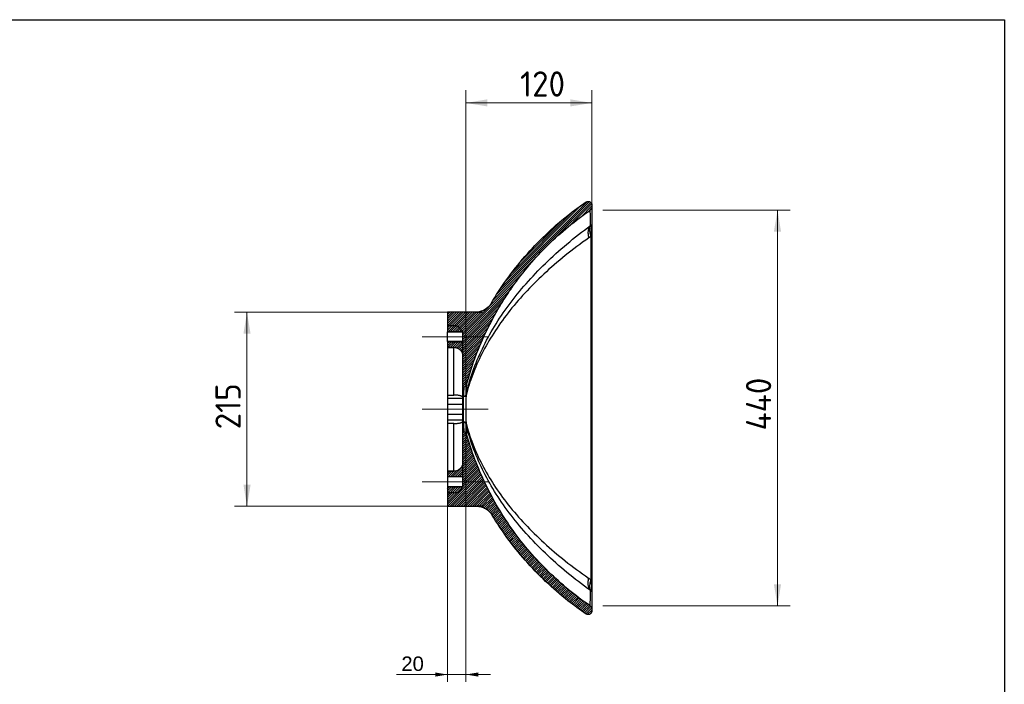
# Model space of a CAD drawing. Header units: millimetres. Extents: x 87 to 2279, y 58 to 1623.
# Tile 3 of 3: x 1183 to 2275, y 886 to 1623. Entities that reach past the tile are written whole.
import ezdxf
from ezdxf.enums import TextEntityAlignment as Align
from ezdxf.lldxf.tags import DXFTag

# ---------------------------------------------------------------- set-up
doc = ezdxf.new("R2010")
doc.units = ezdxf.units.MM
for name, color, linetype in [('1', 7, 'Continuous'), ('Default', 7, 'Continuous'), ('KYLIS', 7, 'Continuous')]:
    doc.layers.add(name, color=color, linetype=linetype)
doc.styles.add('SEACAD_arial_ttf', font='arial.ttf')
doc.styles.add('SEACAD_seiso_ttf', font='seiso.ttf')
tags = doc.linetypes.add('CENTER2', pattern=[28.575, 19.05, -3.175, 3.175, -3.175]).pattern_tags.tags
tags[10:11] = [DXFTag(74, 4), DXFTag(75, 0), DXFTag(340, '0'), DXFTag(46, 0.0), DXFTag(50, 0.0), DXFTag(44, 0.0), DXFTag(45, 0.0)]
tags[8:9] = [DXFTag(74, 4), DXFTag(75, 0), DXFTag(340, '0'), DXFTag(46, 0.0), DXFTag(50, 0.0), DXFTag(44, 0.0), DXFTag(45, 0.0)]
tags[6:7] = [DXFTag(74, 4), DXFTag(75, 0), DXFTag(340, '0'), DXFTag(46, 0.0), DXFTag(50, 0.0), DXFTag(44, 0.0), DXFTag(45, 0.0)]
tags[4:5] = [DXFTag(74, 4), DXFTag(75, 0), DXFTag(340, '0'), DXFTag(46, 0.0), DXFTag(50, 0.0), DXFTag(44, 0.0), DXFTag(45, 0.0)]
tags = doc.linetypes.add('HIDDEN2', pattern=[4.7625, 3.175, -1.5875]).pattern_tags.tags
tags[6:7] = [DXFTag(74, 4), DXFTag(75, 0), DXFTag(340, '0'), DXFTag(46, 0.0), DXFTag(50, 0.0), DXFTag(44, 0.0), DXFTag(45, 0.0)]
tags[4:5] = [DXFTag(74, 4), DXFTag(75, 0), DXFTag(340, '0'), DXFTag(46, 0.0), DXFTag(50, 0.0), DXFTag(44, 0.0), DXFTag(45, 0.0)]

# ---------------------------------------------------------------- blocks, each defined once
blk = doc.blocks.new('SEANNOT_GROUP1')
at = {"layer": 'Default', "color": 136, "linetype": 'CENTER2', "lineweight": 9}
blk.add_line((1702.3, 1271.3), (1629.3, 1271.3), dxfattribs=at)
blk = doc.blocks.new('SEANNOT_GROUP2')
at = {"layer": 'Default', "color": 136, "linetype": 'CENTER2', "lineweight": 9}
blk.add_line((1702.3, 1110.5), (1629.3, 1110.5), dxfattribs=at)
blk = doc.blocks.new('SEANNOT_GROUP3')
at = {"layer": 'Default', "color": 136, "linetype": 'CENTER2', "lineweight": 9}
blk.add_line((1629.3, 1190.9), (1702.3, 1190.9), dxfattribs=at)
blk = doc.blocks.new('GDimGGroup')
at = {"layer": 'Default', "linetype": 'Continuous', "lineweight": 9}
for points in [[(1643.7, 894.6), (1657.3, 896.9), (1643.7, 899.2)], [(1691.3, 894.6), (1691.3, 899.2), (1677.7, 896.9)]]:
    blk.add_hatch(color=136, dxfattribs=at).paths.add_polyline_path(points)
at = {"layer": 'Default', "color": 136, "linetype": 'Continuous', "lineweight": 9}
for p, q in [((1657.3, 1198.7), (1657.3, 888.9)), ((1677.7, 1183.5), (1677.7, 888.9)), ((1600.5, 896.9), (1704.9, 896.9))]:
    blk.add_line(p, q, dxfattribs=at)
at = {"layer": 'Default', "color": 136, "linetype": 'Continuous', "lineweight": 9, "style": 'SEACAD_arial_ttf'}
blk.add_text('20', height=16, dxfattribs=at).set_placement((1606.1, 916.9), align=Align.TOP_LEFT)
blk = doc.blocks.new('GDimGGroup8')
at = {"layer": 'Default', "linetype": 'Continuous', "lineweight": 9}
for points in [[(1430.9, 1274.7), (1438.8, 1274.7), (1434.8, 1298.5)], [(1430.9, 1107.2), (1434.8, 1083.4), (1438.8, 1107.2)]]:
    blk.add_hatch(color=136, dxfattribs=at).paths.add_polyline_path(points)
at = {"layer": 'Default', "color": 136, "linetype": 'Continuous', "lineweight": 9}
for p, q in [((1658.8, 1298.5), (1420.8, 1298.5)), ((1434.8, 1298.5), (1434.8, 1083.4)), ((1659.4, 1083.4), (1420.8, 1083.4))]:
    blk.add_line(p, q, dxfattribs=at)
at = {"layer": 'Default', "color": 136, "linetype": 'Continuous', "lineweight": 9, "style": 'SEACAD_seiso_ttf'}
blk.add_text('215', height=28, rotation=90, dxfattribs=at).set_placement((1399.8, 1168.7), align=Align.TOP_LEFT)
blk = doc.blocks.new('GDimGGroup10')
at = {"layer": 'Default', "linetype": 'Continuous', "lineweight": 9}
for points in [[(1701.5, 1534.5), (1677.7, 1530.5), (1701.5, 1526.6)], [(1793.5, 1534.5), (1793.5, 1526.6), (1817.3, 1530.5)]]:
    blk.add_hatch(color=136, dxfattribs=at).paths.add_polyline_path(points)
at = {"layer": 'Default', "color": 136, "linetype": 'Continuous', "lineweight": 9}
for p, q in [((1677.7, 1204.9), (1677.7, 1544.5)), ((1817.3, 1409.9), (1817.3, 1544.5)), ((1817.3, 1530.5), (1677.7, 1530.5))]:
    blk.add_line(p, q, dxfattribs=at)
at = {"layer": 'Default', "color": 136, "linetype": 'Continuous', "lineweight": 9, "style": 'SEACAD_seiso_ttf'}
blk.add_text('  120', height=28, dxfattribs=at).set_placement((1703.7, 1565.5), align=Align.TOP_LEFT)
blk = doc.blocks.new('GDimGGroup11')
at = {"layer": 'Default', "linetype": 'Continuous', "lineweight": 9}
for points in [[(2027.2, 1387.9), (2023.3, 1411.7), (2019.3, 1387.9)], [(2027.2, 996.8), (2019.3, 996.8), (2023.3, 973)]]:
    blk.add_hatch(color=136, dxfattribs=at).paths.add_polyline_path(points)
at = {"layer": 'Default', "color": 136, "linetype": 'Continuous', "lineweight": 9}
for p, q in [((1829.6, 1411.7), (2037.3, 1411.7)), ((2023.3, 1411.7), (2023.3, 973)), ((1829.6, 973), (2037.3, 973))]:
    blk.add_line(p, q, dxfattribs=at)
at = {"layer": 'Default', "color": 136, "linetype": 'Continuous', "lineweight": 9, "style": 'SEACAD_seiso_ttf'}
blk.add_text('440', height=28, rotation=90, dxfattribs=at).set_placement((1988.3, 1167.5), align=Align.TOP_LEFT)

msp = doc.modelspace()

# ---------------------------------------------------------------- hatches: boundary and pattern name
at = {"layer": 'KYLIS', "linetype": 'Continuous'}
h = msp.add_hatch(dxfattribs=at)
h.set_pattern_fill('ANSI31', scale=0.551181, angle=9.362e-06, style=0, pattern_type=2)
edge = h.paths.add_edge_path()
edge.add_line((1688.3, 1298.5), (1657.3, 1298.5))
edge.add_line((1657.3, 1298.5), (1657.3, 1276.7))
edge.add_line((1657.3, 1276.7), (1674.3, 1276.7))
edge.add_line((1674.3, 1276.7), (1674.3, 1266))
edge.add_line((1674.3, 1266), (1657.3, 1266))
edge.add_line((1657.3, 1266), (1657.3, 1259.6))
edge.add_line((1657.3, 1259.6), (1664.3, 1259.6))
edge.add_spline(control_points=[(1664.3, 1259.6), (1664.7, 1259.6), (1665, 1259.6), (1665.6, 1259.5), (1666, 1259.4), (1666.6, 1259.3), (1666.9, 1259.2), (1667.6, 1259), (1667.9, 1258.9), (1668.8, 1258.6), (1669.3, 1258.2), (1670.2, 1257.7), (1670.4, 1257.5), (1670.9, 1257.1), (1671.2, 1256.9), (1671.9, 1256.2), (1672.3, 1255.7), (1672.8, 1254.8), (1673, 1254.6), (1673.3, 1254), (1673.6, 1253.4), (1673.8, 1252.8), (1674, 1252.2), (1674.1, 1251.8), (1674.3, 1250.9), (1674.3, 1250.2), (1674.3, 1249.6)], knot_values=[0, 0, 0, 0, 0.0625, 0.0625, 0.125, 0.125, 0.1875, 0.1875, 0.25, 0.25, 0.375, 0.375, 0.4375, 0.4375, 0.5, 0.5, 0.625, 0.625, 0.6875, 0.6875, 0.75, 0.8125, 0.8125, 0.875, 0.875, 1, 1, 1, 1], degree=3, periodic=0)
edge.add_line((1674.3, 1249.6), (1674.3, 1215.9))
edge.add_line((1674.3, 1215.9), (1675.4, 1215.9))
edge.add_arc((1675.4, 1218.9), 3, 270, 344.8375)
edge.add_spline(control_points=[(1678.3, 1218.1), (1680.9, 1228), (1684, 1237.6), (1690.9, 1256.5), (1694.8, 1265.8), (1703.4, 1284), (1708.1, 1292.9), (1714.5, 1303.8), (1715.8, 1306), (1718.5, 1310.3), (1719.8, 1312.5), (1724, 1318.9), (1726.8, 1323.1), (1735.6, 1335.4), (1741.7, 1343.4), (1754.8, 1358.7), (1761.6, 1366), (1775.9, 1380.1), (1783.4, 1386.9), (1793.2, 1395), (1795.2, 1396.6), (1799.2, 1399.7), (1801.2, 1401.3), (1807.3, 1405.9), (1811.4, 1408.8), (1815.6, 1411.7)], knot_values=[0, 0, 0, 0, 0.125, 0.125, 0.25, 0.25, 0.375, 0.375, 0.40625, 0.40625, 0.4375, 0.4375, 0.5, 0.5, 0.625, 0.625, 0.75, 0.75, 0.875, 0.875, 0.90625, 0.90625, 0.9375, 0.9375, 1, 1, 1, 1], degree=3, periodic=0)
edge.add_spline(control_points=[(1815.6, 1411.7), (1815.9, 1411.9), (1816.1, 1412.1), (1816.4, 1412.5), (1816.5, 1412.6), (1816.7, 1412.9), (1816.8, 1413), (1817, 1413.4), (1817.1, 1413.7), (1817.3, 1414.4), (1817.3, 1414.7), (1817.3, 1415)], knot_values=[0, 0, 0, 0, 0.25, 0.25, 0.375, 0.375, 0.5, 0.5, 0.75, 0.75, 1, 1, 1, 1], degree=3, periodic=0)
edge.add_line((1817.3, 1415), (1817.3, 1417.4))
edge.add_spline(control_points=[(1817.3, 1417.4), (1817.3, 1417.8), (1817.3, 1418.1), (1817.1, 1418.7), (1817.1, 1418.8), (1816.9, 1419.2), (1816.8, 1419.3), (1816.6, 1419.8), (1816.3, 1420.1), (1815.8, 1420.6), (1815.5, 1420.8), (1815, 1421), (1814.9, 1421.1), (1814.5, 1421.2), (1814.4, 1421.3), (1813.8, 1421.4), (1813.5, 1421.4), (1812.9, 1421.4), (1812.7, 1421.4), (1812.4, 1421.3), (1812.2, 1421.3), (1811.7, 1421.1), (1811.4, 1420.9), (1811.1, 1420.7)], knot_values=[0, 0, 0, 0, 0.125, 0.125, 0.1875, 0.1875, 0.25, 0.25, 0.375, 0.375, 0.5, 0.5, 0.5625, 0.5625, 0.625, 0.625, 0.75, 0.75, 0.8125, 0.8125, 0.875, 0.875, 1, 1, 1, 1], degree=3, periodic=0)
edge.add_spline(control_points=[(1811.1, 1420.7), (1804.1, 1416), (1797.2, 1411), (1782, 1398.9), (1773.7, 1391.7), (1757.8, 1376.5), (1750.3, 1368.6), (1735.9, 1352), (1729.1, 1343.4), (1716.6, 1326), (1710.9, 1317.3), (1705.5, 1308.3)], knot_values=[0.028507, 0.028507, 0.028507, 0.028507, 0.125, 0.125, 0.25, 0.25, 0.375, 0.375, 0.5, 0.5, 0.618981, 0.618981, 0.618981, 0.618981], degree=3, periodic=0)
edge.add_spline(control_points=[(1705.5, 1308.3), (1704.7, 1306.8), (1703.6, 1305.4), (1702.1, 1303.9), (1701.7, 1303.6), (1701.1, 1303.1), (1700.7, 1302.8), (1699.7, 1302), (1699, 1301.5), (1697.5, 1300.7), (1696.7, 1300.3), (1695.5, 1299.8), (1695.1, 1299.7), (1694.3, 1299.4), (1693.9, 1299.3), (1691.8, 1298.7), (1690.1, 1298.5), (1688.3, 1298.5)], knot_values=[0, 0, 0, 0, 0.25, 0.25, 0.3125, 0.3125, 0.375, 0.375, 0.5, 0.5, 0.625, 0.625, 0.6875, 0.6875, 0.75, 0.75, 1, 1, 1, 1], degree=3, periodic=0)
h = msp.add_hatch(dxfattribs=at)
h.set_pattern_fill('ANSI31', scale=0.551181, angle=9.362e-06, style=0, pattern_type=2)
edge = h.paths.add_edge_path()
edge.add_line((1657.3, 1083.4), (1689.5, 1083.4))
edge.add_spline(control_points=[(1689.5, 1083.4), (1691.2, 1083.4), (1692.9, 1083.2), (1695, 1082.6), (1695.4, 1082.5), (1696.2, 1082.2), (1696.6, 1082.1), (1697.8, 1081.6), (1698.6, 1081.2), (1700.1, 1080.4), (1700.8, 1079.9), (1701.8, 1079.1), (1702.2, 1078.9), (1702.8, 1078.3), (1703.1, 1078), (1704.7, 1076.5), (1705.7, 1075.2), (1706.6, 1073.7)], knot_values=[0, 0, 0, 0, 0.25, 0.25, 0.3125, 0.3125, 0.375, 0.375, 0.5, 0.5, 0.625, 0.625, 0.6875, 0.6875, 0.75, 0.75, 1, 1, 1, 1], degree=3, periodic=0)
edge.add_spline(control_points=[(1706.6, 1073.7), (1711.8, 1065.2), (1717.3, 1057), (1729.5, 1040.1), (1736.3, 1031.7), (1750.7, 1015.3), (1758.2, 1007.5), (1774, 992.6), (1782.2, 985.5), (1797.4, 973.6), (1804.2, 968.7), (1811.1, 964)], knot_values=[0.028676, 0.028676, 0.028676, 0.028676, 0.143034, 0.143034, 0.268034, 0.268034, 0.393034, 0.393034, 0.518034, 0.518034, 0.614358, 0.614358, 0.614358, 0.614358], degree=3, periodic=0)
edge.add_spline(control_points=[(1811.1, 964), (1811.4, 963.8), (1811.7, 963.6), (1812.2, 963.5), (1812.4, 963.4), (1812.8, 963.4), (1812.9, 963.3), (1813.5, 963.3), (1813.8, 963.3), (1814.5, 963.5), (1814.9, 963.6), (1815.4, 963.9), (1815.5, 964), (1815.8, 964.2), (1816, 964.3), (1816.3, 964.7), (1816.6, 964.9), (1816.8, 965.4), (1816.9, 965.6), (1817.1, 965.9), (1817.1, 966.1), (1817.3, 966.6), (1817.3, 967), (1817.3, 967.3)], knot_values=[0, 0, 0, 0, 0.125, 0.125, 0.1875, 0.1875, 0.25, 0.25, 0.375, 0.375, 0.5, 0.5, 0.5625, 0.5625, 0.625, 0.625, 0.75, 0.75, 0.8125, 0.8125, 0.875, 0.875, 1, 1, 1, 1], degree=3, periodic=0)
edge.add_line((1817.3, 967.3), (1817.3, 969.7))
edge.add_spline(control_points=[(1817.3, 969.7), (1817.3, 970.1), (1817.3, 970.4), (1817.2, 970.9), (1817.1, 971), (1817, 971.3), (1816.9, 971.5), (1816.7, 971.9), (1816.5, 972.2), (1816.1, 972.6), (1815.9, 972.9), (1815.6, 973)], knot_values=[0, 0, 0, 0, 0.25, 0.25, 0.375, 0.375, 0.5, 0.5, 0.75, 0.75, 1, 1, 1, 1], degree=3, periodic=0)
edge.add_spline(control_points=[(1815.6, 973), (1807.3, 978.7), (1799.3, 984.7), (1783.8, 997.3), (1776.4, 1003.9), (1765.7, 1014.4), (1762.2, 1018), (1757, 1023.4), (1755.3, 1025.3), (1752, 1029), (1750.3, 1030.9), (1742.1, 1040.4), (1735.9, 1048.3), (1727.1, 1060.5), (1724.3, 1064.6), (1718.8, 1073), (1716.1, 1077.2), (1708.5, 1090.2), (1703.8, 1098.9), (1695.1, 1116.9), (1691.2, 1126), (1684.2, 1144.6), (1681, 1154.1), (1678.3, 1163.7)], knot_values=[0, 0, 0, 0, 0.125, 0.125, 0.25, 0.25, 0.3125, 0.3125, 0.34375, 0.34375, 0.375, 0.375, 0.5, 0.5, 0.5625, 0.5625, 0.625, 0.625, 0.75, 0.75, 0.875, 0.875, 1, 1, 1, 1], degree=3, periodic=0)
edge.add_arc((1675.4, 1162.9), 3, 15.7618, 90)
edge.add_line((1675.4, 1165.9), (1674.3, 1165.9))
edge.add_line((1674.3, 1165.9), (1674.3, 1132.3))
edge.add_spline(control_points=[(1674.3, 1132.3), (1674.3, 1132), (1674.3, 1131.6), (1674.2, 1131), (1674.2, 1130.7), (1674, 1129.7), (1673.8, 1129.1), (1673.3, 1127.9), (1673, 1127.3), (1672.3, 1126.2), (1671.9, 1125.7), (1671.2, 1125), (1670.9, 1124.8), (1670.4, 1124.3), (1669.9, 1124), (1669.3, 1123.6), (1668.8, 1123.3), (1668.5, 1123.2), (1667.6, 1122.8), (1666.9, 1122.6), (1665.6, 1122.3), (1665, 1122.3), (1664.3, 1122.3)], knot_values=[0, 0, 0, 0, 0.0625, 0.0625, 0.125, 0.125, 0.25, 0.25, 0.375, 0.375, 0.5, 0.5, 0.5625, 0.5625, 0.625, 0.6875, 0.6875, 0.75, 0.75, 0.875, 0.875, 1, 1, 1, 1], degree=3, periodic=0)
edge.add_line((1664.3, 1122.3), (1657.3, 1122.3))
edge.add_line((1657.3, 1122.3), (1657.3, 1115.9))
edge.add_line((1657.3, 1115.9), (1674.3, 1115.9))
edge.add_line((1674.3, 1115.9), (1674.3, 1105.2))
edge.add_line((1674.3, 1105.2), (1657.3, 1105.2))
edge.add_line((1657.3, 1105.2), (1657.3, 1083.4))

# ---------------------------------------------------------------- linework, layer by layer
at = {"layer": '1', "color": 7, "linetype": 'Continuous'}
for p, q in [((86.9, 1622.8), (2274.9, 1622.8)), ((2274.9, 1622.8), (2274.9, 58.3))]:
    msp.add_line(p, q, dxfattribs=at)
at = {"layer": 'KYLIS', "color": 7, "linetype": 'Continuous'}
for p, q in [((1817.3, 1417.4), (1817.3, 1415)), ((1817.3, 1415), (1817.3, 1395.9)), ((1815.9, 1394.7), (1816.3, 1394.8)), ((1817.3, 1395.9), (1817.3, 988.7)), ((1688.3, 1298.5), (1657.3, 1298.5)), ((1657.3, 1298.5), (1657.3, 1276.7)), ((1657.3, 1266), (1657.3, 1276.7)), ((1657.3, 1276.7), (1674.3, 1276.7)), ((1674.3, 1266), (1674.3, 1276.7)), ((1674.3, 1266), (1657.3, 1266)), ((1657.3, 1266), (1657.3, 1259.6)), ((1657.3, 1259.6), (1657.3, 1259.5)), ((1657.3, 1259.6), (1664.3, 1259.6)), ((1657.3, 1259.5), (1657.3, 1206.7)), ((1657.3, 1259.5), (1664.3, 1259.5)), ((1664.3, 1259.6), (1664.3, 1259.5)), ((1664.3, 1206.7), (1664.3, 1259.5)), ((1674.3, 1215.9), (1674.3, 1249.6)), ((1674.3, 1165.9), (1674.3, 1215.9)), ((1674.3, 1215.9), (1675.4, 1215.9)), ((1657.3, 1206.7), (1664.3, 1206.7)), ((1657.3, 1206.7), (1657.3, 1203)), ((1674.3, 1203), (1657.3, 1203)), ((1657.3, 1203), (1657.3, 1178.9)), ((1677.8, 1206.8), (1677.8, 1206.8)), ((1677.8, 1206.4), (1677.8, 1206.4)), ((1674.3, 1178.9), (1657.3, 1178.9)), ((1657.3, 1178.9), (1657.3, 1175.1)), ((1664.3, 1175.1), (1657.3, 1175.1)), ((1657.3, 1175.1), (1657.3, 1122.3)), ((1664.3, 1122.3), (1664.3, 1175.1)), ((1677.8, 1175.5), (1677.8, 1175.5)), ((1677.8, 1175.1), (1677.8, 1175.1)), ((1674.3, 1132.3), (1674.3, 1165.9)), ((1675.4, 1165.9), (1674.3, 1165.9)), ((1657.3, 1122.3), (1657.3, 1122.3)), ((1657.3, 1122.3), (1657.3, 1115.9)), ((1657.3, 1122.3), (1664.3, 1122.3)), ((1664.3, 1122.3), (1657.3, 1122.3)), ((1657.3, 1115.9), (1657.3, 1105.2)), ((1674.3, 1115.9), (1657.3, 1115.9)), ((1664.3, 1122.3), (1664.3, 1122.3)), ((1674.3, 1105.2), (1674.3, 1115.9)), ((1657.3, 1105.2), (1657.3, 1083.4)), ((1657.3, 1105.2), (1674.3, 1105.2)), ((1657.3, 1083.4), (1689.5, 1083.4)), ((1816.3, 989.8), (1815.9, 989.9)), ((1817.3, 988.7), (1817.3, 969.8)), ((1817.3, 969.7), (1817.3, 969.7)), ((1817.3, 969.7), (1817.3, 967.3))]:
    msp.add_line(p, q, dxfattribs=at)
at = {"layer": 'KYLIS', "color": 7, "linetype": 'HIDDEN2'}
for p, q in [((1688.3, 1298.5), (1695.8, 1298.5)), ((1664.3, 1283.5), (1657.3, 1283.5)), ((1674.3, 1276.8), (1657.3, 1276.8)), ((1674.3, 1276.7), (1674.3, 1276.8)), ((1657.3, 1265.8), (1674.3, 1265.8)), ((1674.3, 1265.8), (1674.3, 1266)), ((1674.3, 1263.2), (1674.3, 1265.8)), ((1674.3, 1249.6), (1674.3, 1263.2)), ((1674.3, 1196.4), (1657.3, 1196.4)), ((1657.3, 1185.4), (1674.3, 1185.4)), ((1674.3, 1118.7), (1674.3, 1132.3)), ((1674.3, 1116), (1657.3, 1116)), ((1674.3, 1116), (1674.3, 1118.7)), ((1674.3, 1115.9), (1674.3, 1116)), ((1657.3, 1105), (1674.3, 1105)), ((1674.3, 1105), (1674.3, 1105.2)), ((1664.3, 1098.4), (1657.3, 1098.4)), ((1696.7, 1083.4), (1689.5, 1083.4))]:
    msp.add_line(p, q, dxfattribs=at)
at = {"layer": 'KYLIS', "color": 7, "linetype": 'Continuous'}
for centre, radius, start, end in [((1284.3, 1392.9), 531.6, 0.1932, 2.023), ((1741.2, 1395.3), 76.1, 350.601, 0.4567), ((1802.4, 1397.2), 20, 305.085, 314.1025), ((91611.5, 1194.1), 89795.4, 179.879521, 180.122734), ((1804, 1203.6), 129.2, 174.5442, 179.3444), ((1675.4, 1218.9), 3, 270, 344.8375), ((1845.5, 1205.1), 167.8, 175.5573, 179.4397), ((2995.5, 1191.5), 1320.8, 179.4074, 180.6384), ((3445.3, 1191.5), 1767.6, 179.5177, 180.5203), ((1785.2, 1177.6), 110.4, 180.4639, 186.088), ((1829.3, 1176.5), 151.5, 180.536, 184.8271), ((1675.4, 1162.9), 3, 15.7618, 90), ((1675.5, 1163), 2.9, 15.5546, 45.4342), ((1802.4, 987.4), 19.9, 45.7278, 55.4544), ((1742.2, 989.4), 75.2, 359.4802, 9.4262), ((1240.4, 992.2), 575.4, 358.0997, 359.7722), ((1813.3, 969.7), 4, 48.6586, 55.7576)]:
    msp.add_arc(centre, radius, start, end, dxfattribs=at)
at = {"layer": 'KYLIS', "color": 7, "linetype": 'HIDDEN2'}
for centre, start, end in [((1664.3, 1273.5), 0, 90), ((1664.3, 1108.4), 270, 360)]:
    msp.add_arc(centre, 10, start, end, dxfattribs=at)
at = {"layer": 'KYLIS', "color": 7, "linetype": 'Continuous'}
for points, knots in [([(1705.5, 1308.3), (1710.9, 1317.3), (1716.6, 1326), (1729.1, 1343.4), (1735.9, 1352), (1750.3, 1368.6), (1757.8, 1376.5), (1773.7, 1391.7), (1782, 1398.9), (1797.2, 1411), (1804.1, 1416), (1811.1, 1420.7)], [0, 0, 0, 0, 0.201501, 0.201501, 0.413195, 0.413195, 0.62489, 0.62489, 0.836584, 0.836584, 1, 1, 1, 1]), ([(1811.1, 1420.7), (1811.4, 1420.9), (1811.7, 1421.1), (1812.2, 1421.3), (1812.4, 1421.3), (1812.7, 1421.4), (1812.9, 1421.4), (1813.5, 1421.4), (1813.8, 1421.4), (1814.4, 1421.3), (1814.5, 1421.2), (1814.9, 1421.1), (1815, 1421), (1815.5, 1420.8), (1815.8, 1420.6), (1816.3, 1420.1), (1816.6, 1419.8), (1816.8, 1419.3), (1816.9, 1419.2), (1817.1, 1418.8), (1817.1, 1418.7), (1817.3, 1418.1), (1817.3, 1417.8), (1817.3, 1417.4)], [0, 0, 0, 0, 0.125, 0.125, 0.1875, 0.1875, 0.25, 0.25, 0.375, 0.375, 0.4375, 0.4375, 0.5, 0.5, 0.625, 0.625, 0.75, 0.75, 0.8125, 0.8125, 0.875, 0.875, 1, 1, 1, 1]), ([(1678.3, 1218.1), (1683.6, 1237.8), (1690.5, 1256.7), (1703.4, 1284), (1708.1, 1292.9), (1715.8, 1306), (1718.4, 1310.4), (1724, 1318.9), (1726.8, 1323.1), (1741.4, 1343.7), (1754.4, 1359), (1775.9, 1380.1), (1783.4, 1386.9), (1799.1, 1399.8), (1807.2, 1405.9), (1815.6, 1411.7)], [0, 0, 0, 0, 0.25, 0.25, 0.375, 0.375, 0.4375, 0.4375, 0.5, 0.5, 0.75, 0.75, 0.875, 0.875, 1, 1, 1, 1]), ([(1817.3, 1415), (1817.3, 1414.7), (1817.3, 1414.4), (1817.1, 1413.7), (1817, 1413.4), (1816.8, 1413), (1816.7, 1412.9), (1816.5, 1412.6), (1816.4, 1412.5), (1816.1, 1412.1), (1815.9, 1411.9), (1815.6, 1411.7)], [0, 0, 0, 0, 0.25, 0.25, 0.5, 0.5, 0.625, 0.625, 0.75, 0.75, 1, 1, 1, 1]), ([(1677.8, 1206.8), (1679.7, 1215.7), (1682.3, 1224.3), (1688.3, 1241.4), (1691.9, 1249.8), (1699.9, 1266.4), (1704.3, 1274.6), (1714.2, 1290.9), (1719.6, 1298.9), (1731.3, 1314.7), (1737.6, 1322.5), (1751.1, 1337.7), (1758.2, 1345.2), (1780.9, 1367.2), (1797.6, 1381.3), (1815.9, 1394.7)], [0, 0, 0, 0, 0.125, 0.125, 0.25, 0.25, 0.375, 0.375, 0.5, 0.5, 0.625, 0.625, 0.75, 0.75, 1, 1, 1, 1]), ([(1816.3, 1394.8), (1816.5, 1394.9), (1816.7, 1395), (1816.9, 1395.2), (1817, 1395.3), (1817.2, 1395.5), (1817.2, 1395.6), (1817.3, 1395.7), (1817.3, 1395.8), (1817.3, 1395.9)], [0, 0, 0, 0, 0.25, 0.25, 0.5, 0.5, 0.75, 0.75, 1, 1, 1, 1]), ([(1813.9, 1380.9), (1795.7, 1368.1), (1779.1, 1354.8), (1756.6, 1333.9), (1749.6, 1326.8), (1736.3, 1312.5), (1730.1, 1305.2), (1718.6, 1290.4), (1713.3, 1282.9), (1703.6, 1267.8), (1699.3, 1260.2), (1691.5, 1244.9), (1688.1, 1237.2), (1683.7, 1225.7), (1682.3, 1221.8), (1679.9, 1214.1), (1678.7, 1210.2), (1677.8, 1206.4)], [0, 0, 0, 0, 0.25, 0.25, 0.375, 0.375, 0.5, 0.5, 0.625, 0.625, 0.75, 0.75, 0.875, 0.875, 0.9375, 0.9375, 1, 1, 1, 1]), ([(1705.5, 1308.3), (1704.7, 1306.8), (1703.6, 1305.4), (1701.1, 1303), (1699.7, 1302), (1696.7, 1300.3), (1695.1, 1299.6), (1691.8, 1298.7), (1690.1, 1298.5), (1688.3, 1298.5)], [0, 0, 0, 0, 0.25, 0.25, 0.5, 0.5, 0.75, 0.75, 1, 1, 1, 1]), ([(1664.3, 1259.6), (1665.6, 1259.6), (1667, 1259.3), (1669.4, 1258.3), (1670.5, 1257.6), (1672.3, 1255.7), (1673.1, 1254.6), (1674.1, 1252.2), (1674.3, 1250.9), (1674.3, 1249.6)], [0, 0, 0, 0, 0.25, 0.25, 0.5, 0.5, 0.75, 0.75, 1, 1, 1, 1]), ([(1674.8, 1205.1), (1674.9, 1205.2), (1675.1, 1205.2), (1675.5, 1205.4), (1675.6, 1205.4), (1676, 1205.5), (1676.1, 1205.6), (1676.5, 1205.7), (1676.6, 1205.8), (1676.9, 1205.9), (1677, 1206), (1677.2, 1206.1), (1677.3, 1206.2), (1677.5, 1206.3), (1677.6, 1206.4), (1677.7, 1206.6), (1677.7, 1206.7), (1677.8, 1206.8)], [0, 0, 0, 0, 0.125, 0.125, 0.25, 0.25, 0.375, 0.375, 0.5, 0.5, 0.625, 0.625, 0.75, 0.75, 0.875, 0.875, 1, 1, 1, 1]), ([(1677.8, 1206.4), (1677.7, 1206.3), (1677.7, 1206.2), (1677.6, 1206), (1677.5, 1205.9), (1677.3, 1205.7), (1677.2, 1205.6), (1677, 1205.4), (1676.9, 1205.3), (1676.6, 1205.2), (1676.5, 1205.1), (1676.1, 1205), (1676, 1205), (1675.6, 1205), (1675.5, 1205), (1675.1, 1205), (1674.9, 1205.1), (1674.8, 1205.1)], [0, 0, 0, 0, 0.125, 0.125, 0.25, 0.25, 0.375, 0.375, 0.5, 0.5, 0.625, 0.625, 0.75, 0.75, 0.875, 0.875, 1, 1, 1, 1]), ([(1674.8, 1176.7), (1675, 1176.8), (1675.1, 1176.8), (1675.5, 1176.9), (1675.6, 1176.9), (1676, 1176.9), (1676.1, 1176.9), (1676.5, 1176.8), (1676.6, 1176.7), (1676.9, 1176.6), (1677, 1176.5), (1677.2, 1176.3), (1677.3, 1176.2), (1677.5, 1176), (1677.6, 1175.9), (1677.7, 1175.7), (1677.7, 1175.6), (1677.8, 1175.5)], [0, 0, 0, 0, 0.125, 0.125, 0.25, 0.25, 0.375, 0.375, 0.5, 0.5, 0.625, 0.625, 0.75, 0.75, 0.875, 0.875, 1, 1, 1, 1]), ([(1677.8, 1175.1), (1677.7, 1175.2), (1677.7, 1175.3), (1677.6, 1175.4), (1677.5, 1175.5), (1677.3, 1175.7), (1677.2, 1175.7), (1677, 1175.9), (1676.9, 1176), (1676.6, 1176.1), (1676.5, 1176.1), (1676.1, 1176.3), (1676, 1176.3), (1675.6, 1176.4), (1675.5, 1176.5), (1675.1, 1176.6), (1675, 1176.7), (1674.8, 1176.7)], [0, 0, 0, 0, 0.125, 0.125, 0.25, 0.25, 0.375, 0.375, 0.5, 0.5, 0.625, 0.625, 0.75, 0.75, 0.875, 0.875, 1, 1, 1, 1]), ([(1677.8, 1175.5), (1678.8, 1171.7), (1679.9, 1167.9), (1682.4, 1160.2), (1683.8, 1156.4), (1688.2, 1144.9), (1691.7, 1137.3), (1699.5, 1122.1), (1703.9, 1114.5), (1713.6, 1099.6), (1718.9, 1092.3), (1730.5, 1077.7), (1736.7, 1070.6), (1749.9, 1056.5), (1756.9, 1049.6), (1779.1, 1029.3), (1795.6, 1016.3), (1813.7, 1003.9)], [0, 0, 0, 0, 0.0625, 0.0625, 0.125, 0.125, 0.25, 0.25, 0.375, 0.375, 0.5, 0.5, 0.625, 0.625, 0.75, 0.75, 1, 1, 1, 1]), ([(1815.9, 989.9), (1797.7, 1003.1), (1781, 1016.8), (1758.3, 1038.5), (1751.2, 1045.9), (1737.7, 1060.9), (1731.5, 1068.5), (1719.8, 1084.1), (1714.4, 1091.9), (1704.5, 1108), (1700, 1116.1), (1692, 1132.5), (1688.5, 1140.8), (1682.4, 1157.7), (1679.8, 1166.2), (1677.8, 1175.1)], [0, 0, 0, 0, 0.25, 0.25, 0.375, 0.375, 0.5, 0.5, 0.625, 0.625, 0.75, 0.75, 0.875, 0.875, 1, 1, 1, 1]), ([(1815.6, 973), (1799, 984.3), (1783.5, 997), (1762.1, 1017.9), (1755.2, 1025.2), (1742.1, 1040.4), (1735.9, 1048.3), (1724.2, 1064.5), (1718.7, 1072.9), (1708.5, 1090.2), (1703.8, 1098.9), (1690.8, 1125.8), (1683.7, 1144.4), (1678.3, 1163.7)], [0, 0, 0, 0, 0.25, 0.25, 0.375, 0.375, 0.5, 0.5, 0.625, 0.625, 0.75, 0.75, 1, 1, 1, 1]), ([(1674.3, 1132.3), (1674.3, 1131), (1674.1, 1129.7), (1673.1, 1127.3), (1672.3, 1126.2), (1670.5, 1124.3), (1669.4, 1123.6), (1666.9, 1122.5), (1665.6, 1122.3), (1664.3, 1122.3)], [0, 0, 0, 0, 0.25, 0.25, 0.5, 0.5, 0.75, 0.75, 1, 1, 1, 1]), ([(1689.5, 1083.4), (1691.2, 1083.4), (1692.9, 1083.2), (1696.2, 1082.3), (1697.8, 1081.6), (1700.8, 1080), (1702.2, 1078.9), (1704.7, 1076.5), (1705.7, 1075.2), (1706.6, 1073.7)], [0, 0, 0, 0, 0.25, 0.25, 0.5, 0.5, 0.75, 0.75, 1, 1, 1, 1]), ([(1811.1, 964), (1804.2, 968.7), (1797.4, 973.6), (1782.2, 985.5), (1774, 992.6), (1758.2, 1007.5), (1750.7, 1015.3), (1736.3, 1031.7), (1729.5, 1040.1), (1717.3, 1057), (1711.8, 1065.2), (1706.6, 1073.7)], [0, 0, 0, 0, 0.164465, 0.164465, 0.377891, 0.377891, 0.591317, 0.591317, 0.804744, 0.804744, 1, 1, 1, 1]), ([(1817.3, 988.7), (1817.3, 988.8), (1817.3, 988.9), (1817.2, 989.1), (1817.2, 989.2), (1817, 989.4), (1816.9, 989.4), (1816.7, 989.6), (1816.5, 989.7), (1816.3, 989.8)], [0, 0, 0, 0, 0.25, 0.25, 0.5, 0.5, 0.75, 0.75, 1, 1, 1, 1]), ([(1815.6, 973), (1815.9, 972.9), (1816.1, 972.6), (1816.5, 972.2), (1816.7, 971.9), (1816.9, 971.5), (1817, 971.3), (1817.1, 971), (1817.2, 970.9), (1817.3, 970.4), (1817.3, 970.1), (1817.3, 969.7)], [0, 0, 0, 0, 0.25, 0.25, 0.5, 0.5, 0.625, 0.625, 0.75, 0.75, 1, 1, 1, 1]), ([(1817.3, 967.3), (1817.3, 967), (1817.3, 966.6), (1817.1, 966.1), (1817.1, 965.9), (1816.9, 965.6), (1816.8, 965.4), (1816.6, 964.9), (1816.3, 964.7), (1816, 964.3), (1815.8, 964.2), (1815.5, 964), (1815.4, 963.9), (1814.9, 963.6), (1814.5, 963.5), (1813.8, 963.3), (1813.5, 963.3), (1812.9, 963.3), (1812.8, 963.4), (1812.4, 963.4), (1812.2, 963.5), (1811.7, 963.6), (1811.4, 963.8), (1811.1, 964)], [0, 0, 0, 0, 0.125, 0.125, 0.1875, 0.1875, 0.25, 0.25, 0.375, 0.375, 0.4375, 0.4375, 0.5, 0.5, 0.625, 0.625, 0.75, 0.75, 0.8125, 0.8125, 0.875, 0.875, 1, 1, 1, 1])]:
    msp.add_open_spline(points, degree=3, knots=knots, dxfattribs=at)
for points, weights in [([(1815.9, 1394.7), (1811.3, 1389.9), (1813.9, 1380.9)], [1, 0.892643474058, 1]), ([(1816.3, 1394.8), (1813.2, 1390.4), (1816.3, 1382.9)], [1, 0.908502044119, 1]), ([(1674.3, 1204), (1674.3, 1206.7), (1664.3, 1206.7)], [1, 0.707106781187, 1]), ([(1677.8, 1206.8), (1677.8, 1206.6), (1677.8, 1206.4)], [1, 0.999930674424, 1]), ([(1677.8, 1206.8), (1677.8, 1206.6), (1677.8, 1206.4)], [1, 0.999930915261, 1]), ([(1664.3, 1175.1), (1674.3, 1175.1), (1674.3, 1177.8)], [1, 0.707106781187, 1]), ([(1677.8, 1175.5), (1677.8, 1175.3), (1677.8, 1175.1)], [1, 0.999926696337, 1]), ([(1677.8, 1175.5), (1677.8, 1175.3), (1677.8, 1175.1)], [1, 0.999927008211, 1]), ([(1813.7, 1003.9), (1811.2, 994.8), (1815.9, 989.9)], [1, 0.891906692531, 1]), ([(1816.3, 1001.7), (1813.2, 994.2), (1816.3, 989.8)], [1, 0.909128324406, 1])]:
    msp.add_rational_spline(points, weights, degree=2, dxfattribs=at)

# ---------------------------------------------------------------- block references
at = {"layer": 'Default'}
for name in ['GDimGGroup10', 'GDimGGroup11', 'GDimGGroup8', 'SEANNOT_GROUP1', 'GDimGGroup', 'SEANNOT_GROUP3', 'SEANNOT_GROUP2']:
    msp.add_blockref(name, (0, 0), dxfattribs=at)

doc.saveas('drawing.dxf')
